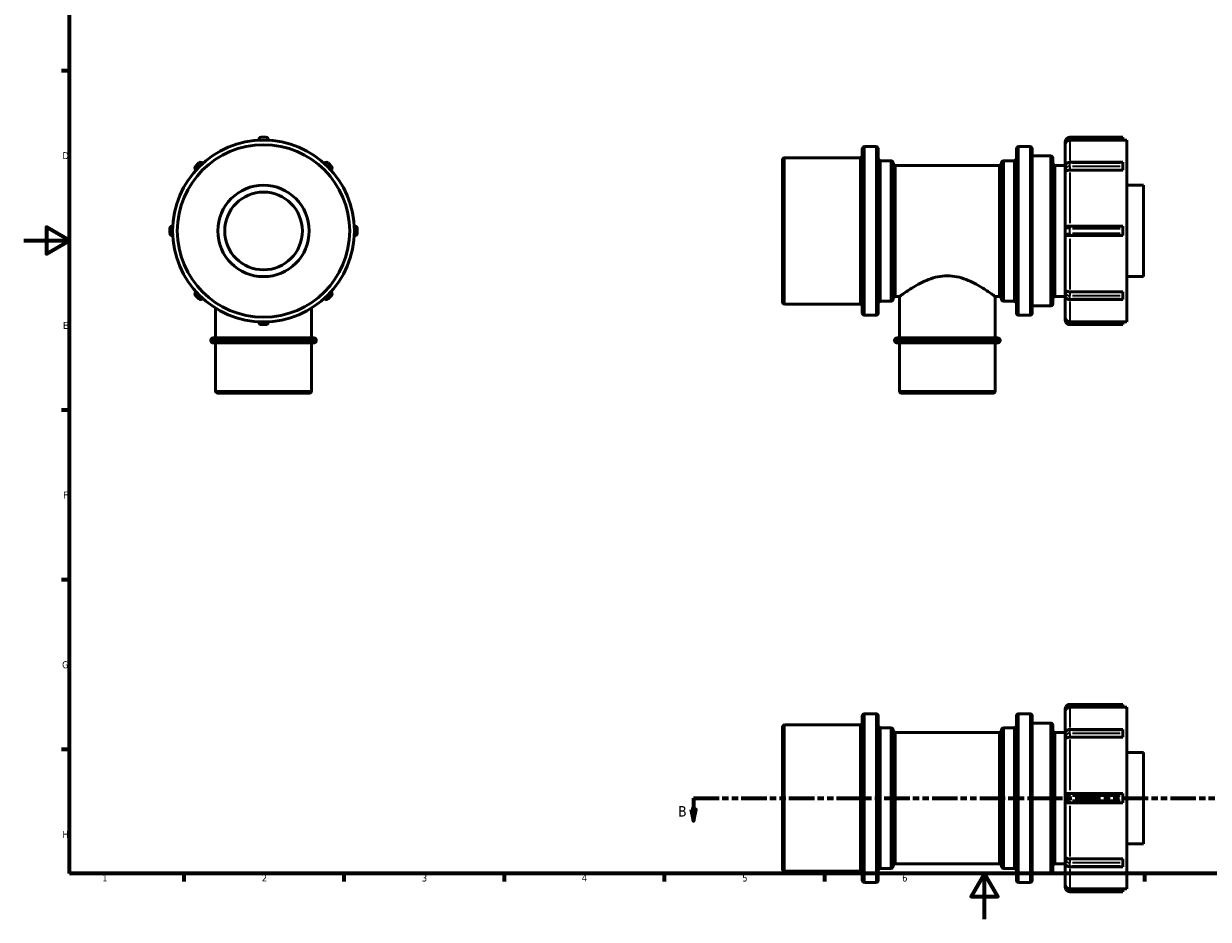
# Model space of a CAD drawing. Header units: millimetres. Extents: x -31 to 903, y 0 to 784.
# Tile 1 of 5: x 0 to 518, y 0 to 392. Entities that reach past the tile are written whole.
import ezdxf

# ---------------------------------------------------------------- set-up
doc = ezdxf.new("R2010")
doc.units = ezdxf.units.MM
doc.linetypes.add('DOUBLE_DASH_CHAIN', pattern=[1.2403, 0.6614, -0.0827, 0.1654, -0.0827, 0.1654, -0.0827])
for name, color, linetype, lineweight in [('Border (ANSI)', 7, 'Continuous', 70), ('Section Line (ANSI)', 7, 'DOUBLE_DASH_CHAIN', 70), ('Visible (ANSI)', 7, 'Continuous', 50), ('Visible Narrow (ANSI)', 7, 'Continuous', 35)]:
    doc.layers.add(name, color=color, linetype=linetype, lineweight=lineweight)
doc.styles.add('Label Text (ANSI)', font='tahoma.ttf')
doc.styles.add('Note Text (ANSI)', font='tahoma.ttf')

# ---------------------------------------------------------------- blocks, each defined once
blk = doc.blocks.new('Borders Default Border')
at = {"layer": 'Border (ANSI)'}
for p, q in [((20, 371.25), (16.55, 371.25)), ((20, 222.75), (16.55, 222.75)), ((20, 148.5), (16.55, 148.5)), ((20, 74.25), (16.55, 74.25)), ((70.08, 20), (70.08, 16.55)), ((140.17, 20), (140.17, 16.55)), ((210.25, 20), (210.25, 16.55)), ((280.33, 20), (280.33, 16.55)), ((350.42, 20), (350.42, 16.55)), ((490.58, 20), (490.58, 16.55))]:
    blk.add_line(p, q, dxfattribs=at)
at = {"layer": 'Border (ANSI)', "flags": 128}
for points in [[(20, 20), (20, 574), (821, 574), (821, 20), (20, 20)], [(0, 297), (20, 297), (10, 302.77), (10, 291.23), (20, 297)], [(420.5, 0), (420.5, 20), (414.73, 10), (426.27, 10), (420.5, 20)]]:
    blk.add_lwpolyline(points, dxfattribs=at)
at = {"layer": 'Border (ANSI)', "char_height": 3.05, "attachment_point": 7, "style": 'Note Text (ANSI)'}
for s, insert in [('D', (16.96, 332.6)), ('E', (17.21, 258.35)), ('F', (17.29, 184.1)), ('G', (16.81, 109.79)), ('H', (16.97, 35.6)), ('1', (34.35, 16.55)), ('2', (104.2, 16.55)), ('3', (174.26, 16.49)), ('4', (244.23, 16.55)), ('5', (314.48, 16.49)), ('6', (384.49, 16.49)), ('7', (454.6, 16.55))]:
    blk.add_mtext(s, dxfattribs=dict(at, insert=insert))
blk = doc.blocks.new('2dTransSection0')
at = {"layer": 'Section Line (ANSI)', "linetype": 'DOUBLE_DASH_CHAIN', "ltscale": 16.827274}
blk.add_line((293.17, 53.03), (596.63, 53.03), dxfattribs=at)
at = {"layer": 'Section Line (ANSI)', "linetype": 'Continuous'}
for p, q in [((293.17, 53.03), (304.44, 53.03)), ((293.17, 53.03), (293.17, 48.03)), ((585.36, 53.03), (596.63, 53.03)), ((596.63, 53.03), (596.63, 48.03)), ((292.17, 48.03), (293.17, 43.03)), ((294.17, 48.03), (292.17, 48.03)), ((293.17, 48.03), (293.17, 43.03)), ((293.17, 43.03), (294.17, 48.03)), ((595.63, 48.03), (596.63, 43.03)), ((597.63, 48.03), (595.63, 48.03)), ((596.63, 48.03), (596.63, 43.03)), ((596.63, 43.03), (597.63, 48.03))]:
    blk.add_line(p, q, dxfattribs=at)
at = {"layer": 'Section Line (ANSI)', "linetype": 'Continuous', "flags": 128}
for points in [[(292.17, 48.03), (293.17, 43.03), (294.17, 48.03), (292.17, 48.03)], [(595.63, 48.03), (596.63, 43.03), (597.63, 48.03), (595.63, 48.03)]]:
    blk.add_lwpolyline(points, dxfattribs=at)
at = {"layer": 'Section Line (ANSI)'}
for points in [[(292.17, 48.03), (293.17, 43.03), (294.17, 48.03), (292.17, 48.03)], [(595.63, 48.03), (596.63, 43.03), (597.63, 48.03), (595.63, 48.03)]]:
    blk.add_solid(points, dxfattribs=at)
at = {"layer": 'Section Line (ANSI)', "char_height": 4.57, "attachment_point": 7, "style": 'Label Text (ANSI)'}
for insert in [(286.42, 44.96), (600.59, 44.96)]:
    blk.add_mtext('B', dxfattribs=dict(at, insert=insert))

msp = doc.modelspace()

# ---------------------------------------------------------------- linework, layer by layer
at = {"layer": 'Visible (ANSI)'}
for p, q in [((103.909, 342.177), (106.009, 342.177)), ((481.031, 342.177), (457.831, 342.177)), ((481.031, 342.177), (481.031, 341.177)), ((102.909, 340.895), (102.909, 341.177)), ((107.009, 341.177), (107.009, 340.895)), ((367.031, 265.277), (367.031, 337.077)), ((368.031, 338.077), (373.031, 338.077)), ((374.031, 337.077), (374.031, 265.277)), ((434.431, 265.277), (434.431, 337.077)), ((435.431, 338.077), (440.431, 338.077)), ((441.431, 337.077), (441.431, 265.277)), ((455.831, 340.177), (455.831, 338.933)), ((455.831, 329.497), (455.831, 338.933)), ((481.031, 340.895), (457.831, 340.895)), ((481.031, 340.895), (481.031, 341.177)), ((481.031, 340.947), (482.831, 340.947)), ((482.831, 261.407), (482.831, 340.947)), ((332.031, 270.177), (332.031, 332.177)), ((333.031, 333.177), (366.031, 333.177)), ((375.031, 331.927), (379.531, 331.927)), ((428.931, 331.927), (433.431, 331.927)), ((441.431, 333.977), (449.431, 333.977)), ((450.431, 332.977), (450.431, 269.377)), ((75.225, 329.426), (76.71, 330.911)), ((75.425, 327.812), (75.225, 328.012)), ((78.124, 330.911), (78.324, 330.711)), ((131.593, 330.711), (131.793, 330.911)), ((133.207, 330.911), (134.692, 329.426)), ((134.692, 328.012), (134.492, 327.812)), ((380.531, 330.927), (380.531, 271.427)), ((381.531, 329.877), (426.931, 329.877)), ((427.931, 271.427), (427.931, 330.927)), ((451.431, 329.877), (455.831, 329.877)), ((455.831, 329.497), (455.831, 328.012)), ((455.831, 328.012), (455.831, 327.132)), ((455.831, 302.227), (455.831, 327.132)), ((457.831, 331.204), (481.031, 331.204)), ((481.031, 327.812), (457.831, 327.812)), ((481.031, 331.204), (481.031, 330.911)), ((481.031, 329.426), (481.031, 330.911)), ((481.031, 329.426), (481.031, 328.012)), ((481.031, 327.812), (481.031, 328.012)), ((482.831, 321.177), (490.031, 321.177)), ((490.031, 281.177), (490.031, 321.177)), ((63.959, 300.127), (63.959, 302.227)), ((64.959, 303.227), (65.241, 303.227)), ((144.676, 303.227), (144.959, 303.227)), ((145.959, 302.227), (145.959, 300.127)), ((455.831, 302.227), (455.831, 300.127)), ((456.982, 303.227), (457.831, 303.227)), ((481.031, 303.227), (457.831, 303.227)), ((481.031, 303.227), (481.031, 302.227)), ((481.031, 300.127), (481.031, 302.227)), ((65.241, 299.127), (64.959, 299.127)), ((144.959, 299.127), (144.676, 299.127)), ((455.831, 275.223), (455.831, 300.127)), ((457.831, 299.127), (456.982, 299.127)), ((457.831, 299.127), (481.031, 299.127)), ((481.031, 300.127), (481.031, 299.127)), ((482.831, 281.177), (490.031, 281.177)), ((455.831, 275.223), (455.831, 274.343)), ((75.225, 274.343), (75.425, 274.543)), ((76.71, 271.444), (75.225, 272.928)), ((78.324, 271.644), (78.124, 271.444)), ((131.793, 271.444), (131.593, 271.644)), ((134.692, 272.928), (133.207, 271.444)), ((134.492, 274.543), (134.692, 274.343)), ((375.031, 270.427), (379.531, 270.427)), ((381.531, 272.477), (383.276, 272.477)), ((383.276, 254.377), (383.276, 272.477)), ((425.186, 254.377), (425.186, 272.477)), ((425.186, 272.477), (426.931, 272.477)), ((428.931, 270.427), (433.431, 270.427)), ((451.431, 272.477), (455.831, 272.477)), ((455.831, 274.343), (455.831, 272.858)), ((455.831, 263.422), (455.831, 272.858)), ((457.831, 274.543), (481.031, 274.543)), ((457.831, 271.151), (481.031, 271.151)), ((481.031, 274.343), (481.031, 274.543)), ((481.031, 274.343), (481.031, 272.928)), ((481.031, 271.444), (481.031, 272.928)), ((481.031, 271.444), (481.031, 271.151)), ((84.004, 254.377), (84.004, 267.376)), ((125.914, 254.377), (125.914, 267.376)), ((333.031, 269.177), (366.031, 269.177)), ((441.431, 268.377), (449.431, 268.377)), ((102.909, 261.177), (102.909, 261.46)), ((106.009, 260.177), (103.909, 260.177)), ((107.009, 261.46), (107.009, 261.177)), ((368.031, 264.277), (373.031, 264.277)), ((435.431, 264.277), (440.431, 264.277)), ((455.831, 263.422), (455.831, 262.177)), ((457.831, 261.46), (481.031, 261.46)), ((457.831, 260.177), (481.031, 260.177)), ((481.031, 261.177), (481.031, 261.46)), ((481.031, 261.407), (482.831, 261.407)), ((481.031, 261.177), (481.031, 260.177)), ((82.908, 254.377), (127.009, 254.377)), ((382.181, 254.377), (426.282, 254.377)), ((81.908, 253.177), (81.908, 253.377)), ((127.009, 252.177), (82.908, 252.177)), ((84.004, 231.177), (84.004, 252.177)), ((125.914, 231.177), (125.914, 252.177)), ((128.009, 253.177), (128.009, 253.377)), ((381.181, 253.177), (381.181, 253.377)), ((426.282, 252.177), (382.181, 252.177)), ((383.276, 231.177), (383.276, 252.177)), ((425.186, 231.177), (425.186, 252.177)), ((427.282, 253.177), (427.282, 253.377)), ((124.914, 230.177), (85.004, 230.177)), ((424.186, 230.177), (384.276, 230.177)), ((481.031, 94.029), (457.831, 94.029)), ((481.031, 94.029), (481.031, 93.029)), ((367.031, 17.129), (367.031, 88.929)), ((368.031, 89.929), (373.031, 89.929)), ((374.031, 88.929), (374.031, 17.129)), ((434.431, 17.129), (434.431, 88.929)), ((435.431, 89.929), (440.431, 89.929)), ((441.431, 88.929), (441.431, 17.129)), ((455.831, 92.029), (455.831, 90.784)), ((455.831, 81.348), (455.831, 90.784)), ((481.031, 92.746), (457.831, 92.746)), ((481.031, 92.746), (481.031, 93.029)), ((481.031, 92.799), (482.831, 92.799)), ((482.831, 13.259), (482.831, 92.799)), ((332.031, 22.029), (332.031, 84.029)), ((333.031, 85.029), (366.031, 85.029)), ((375.031, 83.779), (379.531, 83.779)), ((428.931, 83.779), (433.431, 83.779)), ((441.431, 85.829), (449.431, 85.829)), ((450.431, 84.829), (450.431, 21.229)), ((457.831, 83.056), (481.031, 83.056)), ((481.031, 83.056), (481.031, 82.763)), ((380.531, 82.779), (380.531, 23.279)), ((381.531, 81.729), (426.931, 81.729)), ((427.931, 23.279), (427.931, 82.779)), ((451.431, 81.729), (455.831, 81.729)), ((455.831, 81.348), (455.831, 79.863)), ((455.831, 79.863), (455.831, 78.983)), ((455.831, 54.079), (455.831, 78.983)), ((481.031, 79.663), (457.831, 79.663)), ((481.031, 81.278), (481.031, 82.763)), ((481.031, 81.278), (481.031, 79.863)), ((481.031, 79.663), (481.031, 79.863)), ((482.831, 73.029), (490.031, 73.029)), ((490.031, 33.029), (490.031, 73.029)), ((455.831, 54.079), (455.831, 51.979)), ((455.831, 27.074), (455.831, 51.979)), ((456.982, 55.079), (457.831, 55.079)), ((481.031, 55.079), (457.831, 55.079)), ((481.031, 55.079), (481.031, 54.079)), ((481.031, 51.979), (481.031, 54.079)), ((481.031, 51.979), (481.031, 50.979)), ((457.831, 50.979), (456.982, 50.979)), ((457.831, 50.979), (481.031, 50.979)), ((482.831, 33.029), (490.031, 33.029)), ((455.831, 27.074), (455.831, 26.194)), ((455.831, 26.194), (455.831, 24.709)), ((457.831, 26.394), (481.031, 26.394)), ((481.031, 26.194), (481.031, 26.394)), ((481.031, 26.194), (481.031, 24.78)), ((333.031, 21.029), (366.031, 21.029)), ((375.031, 22.279), (379.531, 22.279)), ((381.531, 24.329), (426.931, 24.329)), ((428.931, 22.279), (433.431, 22.279)), ((451.431, 24.329), (455.831, 24.329)), ((455.831, 15.273), (455.831, 24.709)), ((457.831, 23.002), (481.031, 23.002)), ((481.031, 23.295), (481.031, 24.78)), ((481.031, 23.295), (481.031, 23.002)), ((368.031, 16.129), (373.031, 16.129)), ((435.431, 16.129), (440.431, 16.129)), ((441.431, 20.229), (449.431, 20.229)), ((455.831, 15.273), (455.831, 14.029)), ((457.831, 13.312), (481.031, 13.312)), ((457.831, 12.029), (481.031, 12.029)), ((481.031, 13.029), (481.031, 13.312)), ((481.031, 13.259), (482.831, 13.259)), ((481.031, 13.029), (481.031, 12.029))]:
    msp.add_line(p, q, dxfattribs=at)
for radius in [39.77, 37.72, 20, 17]:
    msp.add_circle((104.959, 301.177), radius, dxfattribs=at)
for centre, radius, start, end in [((103.909, 341.177), 1, 90, 180), ((106.009, 341.177), 1, 0, 90), ((457.831, 340.177), 2, 90, 148.16597), ((368.031, 337.077), 1, 90, 180), ((373.031, 337.077), 1, 0, 90), ((435.431, 337.077), 1, 90, 180), ((440.431, 337.077), 1, 0, 90), ((457.831, 340.177), 2, 148.16597, 180), ((333.031, 332.177), 1, 90, 180), ((366.031, 334.177), 1, 270, 0), ((375.031, 332.927), 1, 180, 270), ((379.531, 330.927), 1, 0, 90), ((428.931, 330.927), 1, 90, 180), ((433.431, 332.927), 1, 270, 0), ((449.431, 332.977), 1, 0, 90), ((75.932, 328.719), 1, 135, 225), ((77.417, 330.204), 1, 45, 135), ((132.5, 330.204), 1, 45, 135), ((133.985, 328.719), 1, 315, 45), ((381.531, 330.877), 1, 180, 270), ((426.931, 330.877), 1, 270, 0), ((451.431, 330.877), 1, 180, 270), ((64.959, 302.227), 1, 90, 180), ((144.959, 302.227), 1, 0, 90), ((456.831, 302.227), 1, 122.69741, 180), ((64.959, 300.127), 1, 180, 270), ((144.959, 300.127), 1, 270, 0), ((456.831, 300.127), 1, 180, 237.30259), ((75.932, 273.636), 1, 135, 225), ((77.417, 272.151), 1, 225, 315), ((132.5, 272.151), 1, 225, 315), ((133.985, 273.636), 1, 315, 45), ((333.031, 270.177), 1, 180, 270), ((375.031, 269.427), 1, 90, 180), ((379.531, 271.427), 1, 270, 0), ((381.531, 271.477), 1, 90, 180), ((426.931, 271.477), 1, 0, 90), ((428.931, 271.427), 1, 180, 270), ((433.431, 269.427), 1, 0, 90), ((451.431, 271.477), 1, 90, 180), ((366.031, 268.177), 1, 0, 90), ((368.031, 265.277), 1, 180, 270), ((373.031, 265.277), 1, 270, 0), ((435.431, 265.277), 1, 180, 270), ((440.431, 265.277), 1, 270, 0), ((449.431, 269.377), 1, 270, 0), ((103.909, 261.177), 1, 180, 270), ((106.009, 261.177), 1, 270, 0), ((457.831, 262.177), 2, 180, 211.83403), ((457.831, 262.177), 2, 211.83403, 270), ((82.908, 253.377), 1, 90, 180), ((127.009, 253.377), 1, 0, 90), ((382.181, 253.377), 1, 90, 180), ((426.282, 253.377), 1, 0, 90), ((82.908, 253.177), 1, 180, 270), ((127.009, 253.177), 1, 270, 0), ((382.181, 253.177), 1, 180, 270), ((426.282, 253.177), 1, 270, 0), ((85.004, 231.177), 1, 180, 270), ((124.914, 231.177), 1, 270, 0), ((384.276, 231.177), 1, 180, 270), ((424.186, 231.177), 1, 270, 0), ((457.831, 92.029), 2, 90, 148.16597), ((368.031, 88.929), 1, 90, 180), ((373.031, 88.929), 1, 0, 90), ((435.431, 88.929), 1, 90, 180), ((440.431, 88.929), 1, 0, 90), ((457.831, 92.029), 2, 148.16597, 180), ((333.031, 84.029), 1, 90, 180), ((366.031, 86.029), 1, 270, 0), ((375.031, 84.779), 1, 180, 270), ((379.531, 82.779), 1, 0, 90), ((428.931, 82.779), 1, 90, 180), ((433.431, 84.779), 1, 270, 0), ((449.431, 84.829), 1, 0, 90), ((381.531, 82.729), 1, 180, 270), ((426.931, 82.729), 1, 270, 0), ((451.431, 82.729), 1, 180, 270), ((456.831, 54.079), 1, 122.69741, 180), ((456.831, 51.979), 1, 180, 237.30259), ((333.031, 22.029), 1, 180, 270), ((366.031, 20.029), 1, 0, 90), ((375.031, 21.279), 1, 90, 180), ((379.531, 23.279), 1, 270, 0), ((381.531, 23.329), 1, 90, 180), ((426.931, 23.329), 1, 0, 90), ((428.931, 23.279), 1, 180, 270), ((433.431, 21.279), 1, 0, 90), ((449.431, 21.229), 1, 270, 0), ((451.431, 23.329), 1, 90, 180), ((368.031, 17.129), 1, 180, 270), ((373.031, 17.129), 1, 270, 0), ((435.431, 17.129), 1, 180, 270), ((440.431, 17.129), 1, 270, 0), ((457.831, 14.029), 2, 180, 211.83403), ((457.831, 14.029), 2, 211.83403, 270)]:
    msp.add_arc(centre, radius, start, end, dxfattribs=at)
for points, knots in [([(456.291, 340.177), (456.286, 340.171), (456.28, 340.165), (456.14, 339.995), (456.029, 339.808), (455.871, 339.386), (455.832, 339.162), (455.831, 338.937), (455.831, 338.935), (455.831, 338.933)], [-0.1642281, -0.1642281, -0.1642281, -0.1642281, -0.16119846, -0.16119846, -0.0824759, -0.0824759, 0, 0, 0.00076416, 0.00076416, 0.00076416, 0.00076416]), ([(456.982, 340.705), (456.899, 340.666), (456.816, 340.62), (456.558, 340.452), (456.415, 340.321), (456.298, 340.186), (456.294, 340.181), (456.291, 340.177)], [0.625242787, 0.625242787, 0.625242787, 0.625242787, 0.645542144, 0.645542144, 0.689865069, 0.689865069, 0.691242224, 0.691242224, 0.691242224, 0.691242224]), ([(457.831, 340.895), (457.584, 340.895), (457.294, 340.837), (457.038, 340.731), (457.01, 340.718), (456.982, 340.705)], [0, 0, 0, 0, 0.074015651, 0.074015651, 0.083081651, 0.083081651, 0.083081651, 0.083081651]), ([(456.23, 330.53), (456.184, 330.477), (456.14, 330.42), (456.058, 330.299), (456.021, 330.235), (455.955, 330.101), (455.927, 330.03), (455.88, 329.884), (455.862, 329.808), (455.837, 329.654), (455.831, 329.576), (455.831, 329.497)], [2.585984, 2.585984, 2.585984, 2.585984, 2.69710573, 2.69710573, 2.80822746, 2.80822746, 2.91934919, 2.91934919, 3.03047092, 3.03047092, 3.14159265, 3.14159265, 3.14159265, 3.14159265]), ([(456.291, 327.417), (456.286, 327.415), (456.28, 327.413), (456.14, 327.359), (456.029, 327.313), (455.871, 327.221), (455.832, 327.177), (455.831, 327.133), (455.831, 327.132), (455.831, 327.132)], [-0.1642281, -0.1642281, -0.1642281, -0.1642281, -0.16119846, -0.16119846, -0.0824759, -0.0824759, 0, 0, 0.00076416, 0.00076416, 0.00076416, 0.00076416]), ([(457.831, 331.204), (457.716, 331.204), (457.6, 331.196), (457.371, 331.162), (457.257, 331.137), (457.033, 331.069), (456.924, 331.026), (456.71, 330.921), (456.606, 330.859), (456.409, 330.711), (456.315, 330.627), (456.23, 330.53)], [1.5707963, 1.5707963, 1.5707963, 1.5707963, 1.7738339, 1.7738339, 1.9768714, 1.9768714, 2.1799089, 2.1799089, 2.3829465, 2.3829465, 2.585984, 2.585984, 2.585984, 2.585984]), ([(456.982, 327.678), (456.899, 327.65), (456.816, 327.621), (456.558, 327.524), (456.415, 327.464), (456.298, 327.42), (456.294, 327.418), (456.291, 327.417)], [0.625242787, 0.625242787, 0.625242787, 0.625242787, 0.645542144, 0.645542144, 0.689865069, 0.689865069, 0.691242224, 0.691242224, 0.691242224, 0.691242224]), ([(457.831, 327.812), (457.584, 327.812), (457.294, 327.771), (457.038, 327.696), (457.01, 327.687), (456.982, 327.678)], [0, 0, 0, 0, 0.074015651, 0.074015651, 0.083081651, 0.083081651, 0.083081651, 0.083081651]), ([(456.291, 303.069), (456.387, 303.131), (456.507, 303.176), (456.756, 303.22), (456.866, 303.227), (456.982, 303.227)], [0.48523314, 0.48523314, 0.48523314, 0.48523314, 0.510400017, 0.510400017, 0.528222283, 0.528222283, 0.528222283, 0.528222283]), ([(456.982, 299.127), (456.805, 299.127), (456.647, 299.145), (456.427, 299.212), (456.354, 299.245), (456.291, 299.286)], [0.304604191, 0.304604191, 0.304604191, 0.304604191, 0.366980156, 0.366980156, 0.403675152, 0.403675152, 0.403675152, 0.403675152]), ([(404.231, 281.567), (402.832, 281.567), (401.423, 281.412), (398.674, 280.839), (397.333, 280.422), (394.787, 279.443), (393.579, 278.881), (391.348, 277.733), (390.324, 277.147), (388.52, 276.06), (387.67, 275.515), (386.15, 274.51), (385.482, 274.048), (384.393, 273.285), (383.972, 272.982), (383.413, 272.578), (383.276, 272.477), (383.276, 272.477)], [0, 0, 0, 0, 0.4196833, 0.4196833, 0.8393665, 0.8393665, 1.2590498, 1.2590498, 1.6787331, 1.6787331, 2.0908489, 2.0908489, 2.5029646, 2.5029646, 2.9150804, 2.9150804, 3.3271962, 3.3271962, 3.3271962, 3.3271962]), ([(425.186, 272.477), (425.186, 272.477), (425.049, 272.578), (424.491, 272.982), (424.07, 273.285), (422.981, 274.048), (422.312, 274.51), (420.793, 275.515), (419.942, 276.06), (418.139, 277.147), (417.115, 277.733), (414.883, 278.881), (413.676, 279.443), (411.13, 280.422), (409.789, 280.839), (407.039, 281.412), (405.63, 281.567), (404.231, 281.567)], [9.9815887, 9.9815887, 9.9815887, 9.9815887, 10.3937045, 10.3937045, 10.8058203, 10.8058203, 11.217936, 11.217936, 11.6300518, 11.6300518, 12.0497351, 12.0497351, 12.4694184, 12.4694184, 12.8891016, 12.8891016, 13.3087849, 13.3087849, 13.3087849, 13.3087849]), ([(455.831, 275.223), (455.831, 275.222), (455.831, 275.222), (455.832, 275.178), (455.871, 275.134), (456.029, 275.041), (456.14, 274.995), (456.28, 274.942), (456.286, 274.94), (456.291, 274.938)], [-0.88037149, -0.88037149, -0.88037149, -0.88037149, -0.87959756, -0.87959756, -0.79606772, -0.79606772, -0.71633918, -0.71633918, -0.71327082, -0.71327082, -0.71327082, -0.71327082]), ([(456.291, 274.938), (456.387, 274.901), (456.507, 274.852), (456.756, 274.756), (456.866, 274.715), (456.982, 274.677)], [0.48523314, 0.48523314, 0.48523314, 0.48523314, 0.510400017, 0.510400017, 0.528222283, 0.528222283, 0.528222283, 0.528222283]), ([(455.831, 272.858), (455.831, 272.779), (455.837, 272.701), (455.862, 272.546), (455.88, 272.471), (455.927, 272.324), (455.955, 272.254), (456.021, 272.119), (456.058, 272.055), (456.14, 271.935), (456.184, 271.878), (456.23, 271.825)], [3.14159265, 3.14159265, 3.14159265, 3.14159265, 3.25271438, 3.25271438, 3.36383611, 3.36383611, 3.47495784, 3.47495784, 3.58607957, 3.58607957, 3.6972013, 3.6972013, 3.6972013, 3.6972013]), ([(456.23, 271.825), (456.315, 271.728), (456.409, 271.643), (456.606, 271.496), (456.71, 271.434), (456.924, 271.328), (457.033, 271.285), (457.257, 271.217), (457.371, 271.192), (457.6, 271.159), (457.716, 271.151), (457.831, 271.151)], [3.6972013, 3.6972013, 3.6972013, 3.6972013, 3.9002388, 3.9002388, 4.1032764, 4.1032764, 4.3063139, 4.3063139, 4.5093514, 4.5093514, 4.712389, 4.712389, 4.712389, 4.712389]), ([(456.982, 274.677), (457.01, 274.667), (457.038, 274.659), (457.294, 274.584), (457.584, 274.543), (457.831, 274.543)], [-0.083081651, -0.083081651, -0.083081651, -0.083081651, -0.074015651, -0.074015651, 0, 0, 0, 0]), ([(455.831, 263.422), (455.831, 263.42), (455.831, 263.418), (455.832, 263.193), (455.871, 262.968), (456.029, 262.547), (456.14, 262.36), (456.28, 262.19), (456.286, 262.184), (456.291, 262.177)], [-0.88037149, -0.88037149, -0.88037149, -0.88037149, -0.87959756, -0.87959756, -0.79606772, -0.79606772, -0.71633918, -0.71633918, -0.71327082, -0.71327082, -0.71327082, -0.71327082]), ([(456.291, 262.177), (456.387, 262.064), (456.507, 261.949), (456.756, 261.769), (456.866, 261.704), (456.982, 261.65)], [0.48523314, 0.48523314, 0.48523314, 0.48523314, 0.510400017, 0.510400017, 0.528222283, 0.528222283, 0.528222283, 0.528222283]), ([(456.982, 261.65), (457.01, 261.637), (457.038, 261.624), (457.294, 261.518), (457.584, 261.46), (457.831, 261.46)], [-0.083081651, -0.083081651, -0.083081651, -0.083081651, -0.074015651, -0.074015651, 0, 0, 0, 0]), ([(456.291, 92.029), (456.286, 92.023), (456.28, 92.016), (456.14, 91.846), (456.029, 91.659), (455.871, 91.238), (455.832, 91.013), (455.831, 90.788), (455.831, 90.786), (455.831, 90.784)], [-0.1642281, -0.1642281, -0.1642281, -0.1642281, -0.16119846, -0.16119846, -0.0824759, -0.0824759, 0, 0, 0.00076416, 0.00076416, 0.00076416, 0.00076416]), ([(456.982, 92.556), (456.805, 92.473), (456.647, 92.369), (456.427, 92.178), (456.354, 92.103), (456.291, 92.029)], [0.304604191, 0.304604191, 0.304604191, 0.304604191, 0.366980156, 0.366980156, 0.403675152, 0.403675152, 0.403675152, 0.403675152]), ([(457.831, 92.746), (457.584, 92.746), (457.294, 92.688), (457.038, 92.582), (457.01, 92.57), (456.982, 92.556)], [0, 0, 0, 0, 0.074015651, 0.074015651, 0.083081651, 0.083081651, 0.083081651, 0.083081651]), ([(457.831, 83.056), (457.716, 83.056), (457.6, 83.047), (457.371, 83.014), (457.257, 82.989), (457.033, 82.921), (456.924, 82.878), (456.71, 82.772), (456.606, 82.71), (456.409, 82.563), (456.315, 82.478), (456.23, 82.381)], [1.5707963, 1.5707963, 1.5707963, 1.5707963, 1.7738339, 1.7738339, 1.9768714, 1.9768714, 2.1799089, 2.1799089, 2.3829465, 2.3829465, 2.585984, 2.585984, 2.585984, 2.585984]), ([(456.23, 82.381), (456.184, 82.328), (456.14, 82.271), (456.058, 82.151), (456.021, 82.087), (455.955, 81.952), (455.927, 81.882), (455.88, 81.736), (455.862, 81.66), (455.837, 81.506), (455.831, 81.427), (455.831, 81.348)], [2.585984, 2.585984, 2.585984, 2.585984, 2.69710573, 2.69710573, 2.80822746, 2.80822746, 2.91934919, 2.91934919, 3.03047092, 3.03047092, 3.14159265, 3.14159265, 3.14159265, 3.14159265]), ([(456.291, 79.268), (456.286, 79.266), (456.28, 79.264), (456.14, 79.211), (456.029, 79.165), (455.871, 79.072), (455.832, 79.029), (455.831, 78.984), (455.831, 78.984), (455.831, 78.983)], [-0.1642281, -0.1642281, -0.1642281, -0.1642281, -0.16119846, -0.16119846, -0.0824759, -0.0824759, 0, 0, 0.00076416, 0.00076416, 0.00076416, 0.00076416]), ([(456.982, 79.529), (456.899, 79.502), (456.816, 79.472), (456.558, 79.375), (456.415, 79.316), (456.298, 79.271), (456.294, 79.27), (456.291, 79.268)], [0.625242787, 0.625242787, 0.625242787, 0.625242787, 0.645542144, 0.645542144, 0.689865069, 0.689865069, 0.691242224, 0.691242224, 0.691242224, 0.691242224]), ([(457.831, 79.663), (457.584, 79.663), (457.294, 79.623), (457.038, 79.548), (457.01, 79.539), (456.982, 79.529)], [0, 0, 0, 0, 0.074015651, 0.074015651, 0.083081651, 0.083081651, 0.083081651, 0.083081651]), ([(456.291, 54.92), (456.387, 54.982), (456.507, 55.027), (456.756, 55.071), (456.866, 55.079), (456.982, 55.079)], [0.48523314, 0.48523314, 0.48523314, 0.48523314, 0.510400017, 0.510400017, 0.528222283, 0.528222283, 0.528222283, 0.528222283]), ([(456.982, 50.979), (456.899, 50.979), (456.816, 50.983), (456.558, 51.014), (456.415, 51.06), (456.298, 51.133), (456.294, 51.135), (456.291, 51.137)], [0.625242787, 0.625242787, 0.625242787, 0.625242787, 0.645542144, 0.645542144, 0.689865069, 0.689865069, 0.691242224, 0.691242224, 0.691242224, 0.691242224]), ([(455.831, 27.074), (455.831, 27.074), (455.831, 27.073), (455.832, 27.029), (455.871, 26.985), (456.029, 26.893), (456.14, 26.847), (456.28, 26.793), (456.286, 26.791), (456.291, 26.789)], [-0.88037149, -0.88037149, -0.88037149, -0.88037149, -0.87959756, -0.87959756, -0.79606772, -0.79606772, -0.71633918, -0.71633918, -0.71327082, -0.71327082, -0.71327082, -0.71327082]), ([(456.291, 26.789), (456.387, 26.753), (456.507, 26.703), (456.756, 26.607), (456.866, 26.567), (456.982, 26.528)], [0.48523314, 0.48523314, 0.48523314, 0.48523314, 0.510400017, 0.510400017, 0.528222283, 0.528222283, 0.528222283, 0.528222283]), ([(456.982, 26.528), (457.01, 26.519), (457.038, 26.51), (457.294, 26.435), (457.584, 26.394), (457.831, 26.394)], [-0.083081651, -0.083081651, -0.083081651, -0.083081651, -0.074015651, -0.074015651, 0, 0, 0, 0]), ([(455.831, 24.709), (455.831, 24.631), (455.837, 24.552), (455.862, 24.398), (455.88, 24.322), (455.927, 24.176), (455.955, 24.105), (456.021, 23.971), (456.058, 23.907), (456.14, 23.786), (456.184, 23.729), (456.23, 23.676)], [3.14159265, 3.14159265, 3.14159265, 3.14159265, 3.25271438, 3.25271438, 3.36383611, 3.36383611, 3.47495784, 3.47495784, 3.58607957, 3.58607957, 3.6972013, 3.6972013, 3.6972013, 3.6972013]), ([(456.23, 23.676), (456.315, 23.579), (456.409, 23.495), (456.606, 23.348), (456.71, 23.285), (456.924, 23.18), (457.033, 23.137), (457.257, 23.069), (457.371, 23.044), (457.6, 23.01), (457.716, 23.002), (457.831, 23.002)], [3.6972013, 3.6972013, 3.6972013, 3.6972013, 3.9002388, 3.9002388, 4.1032764, 4.1032764, 4.3063139, 4.3063139, 4.5093514, 4.5093514, 4.712389, 4.712389, 4.712389, 4.712389]), ([(455.831, 15.273), (455.831, 15.271), (455.831, 15.269), (455.832, 15.044), (455.871, 14.82), (456.029, 14.398), (456.14, 14.211), (456.28, 14.041), (456.286, 14.035), (456.291, 14.029)], [-0.88037149, -0.88037149, -0.88037149, -0.88037149, -0.87959756, -0.87959756, -0.79606772, -0.79606772, -0.71633918, -0.71633918, -0.71327082, -0.71327082, -0.71327082, -0.71327082]), ([(456.291, 14.029), (456.387, 13.915), (456.507, 13.8), (456.756, 13.621), (456.866, 13.556), (456.982, 13.501)], [0.48523314, 0.48523314, 0.48523314, 0.48523314, 0.510400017, 0.510400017, 0.528222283, 0.528222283, 0.528222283, 0.528222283]), ([(456.982, 13.501), (457.01, 13.488), (457.038, 13.476), (457.294, 13.369), (457.584, 13.312), (457.831, 13.312)], [-0.083081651, -0.083081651, -0.083081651, -0.083081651, -0.074015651, -0.074015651, 0, 0, 0, 0])]:
    msp.add_open_spline(points, degree=3, knots=knots, dxfattribs=at)
at = {"layer": 'Visible Narrow (ANSI)'}
for p, q in [((368.031, 337.623), (368.031, 264.732)), ((373.031, 264.732), (373.031, 337.623)), ((435.431, 337.623), (435.431, 264.732)), ((440.431, 264.732), (440.431, 337.623)), ((456.25, 340.177), (455.832, 340.177)), ((456.915, 340.746), (456.135, 341.231)), ((457.831, 342.174), (457.831, 341.256)), ((457.831, 340.805), (457.831, 332.053)), ((458.991, 341.177), (479.871, 341.177)), ((333.031, 332.783), (333.031, 269.571)), ((366.031, 269.571), (366.031, 332.783)), ((449.431, 268.781), (449.431, 333.574)), ((375.031, 331.549), (375.031, 270.806)), ((379.531, 270.806), (379.531, 331.549)), ((381.531, 329.524), (381.531, 272.831)), ((426.931, 272.831), (426.931, 329.524)), ((428.931, 331.549), (428.931, 270.806)), ((433.431, 270.806), (433.431, 331.549)), ((451.431, 329.524), (451.431, 272.831)), ((457.831, 331.203), (457.831, 330.938)), ((457.831, 329.501), (457.831, 330.837)), ((457.831, 329.369), (457.831, 328.07)), ((457.831, 326.789), (457.831, 304.581)), ((458.991, 330.911), (479.871, 330.911)), ((479.871, 329.426), (458.991, 329.426)), ((458.991, 328.012), (479.871, 328.012)), ((456.103, 302.227), (455.832, 302.227)), ((457.73, 302.227), (456.188, 302.227)), ((457.831, 303.224), (457.831, 302.306)), ((457.831, 300.232), (457.831, 302.122)), ((458.991, 302.227), (479.871, 302.227)), ((455.832, 300.127), (456.103, 300.127)), ((456.188, 300.127), (457.73, 300.127)), ((457.831, 300.049), (457.831, 299.13)), ((457.831, 297.774), (457.831, 275.565)), ((479.871, 300.127), (458.991, 300.127)), ((457.831, 274.285), (457.831, 272.986)), ((457.831, 271.518), (457.831, 272.854)), ((457.831, 271.416), (457.831, 271.151)), ((457.831, 270.302), (457.831, 261.55)), ((479.871, 274.343), (458.991, 274.343)), ((458.991, 272.928), (479.871, 272.928)), ((479.871, 271.444), (458.991, 271.444)), ((455.832, 262.177), (456.25, 262.177)), ((456.135, 261.124), (456.915, 261.609)), ((457.831, 261.099), (457.831, 260.18)), ((479.871, 261.177), (458.991, 261.177)), ((127.725, 253.377), (82.192, 253.377)), ((82.192, 253.177), (127.725, 253.177)), ((426.998, 253.377), (381.465, 253.377)), ((381.465, 253.177), (426.998, 253.177)), ((84.262, 231.177), (125.656, 231.177)), ((383.534, 231.177), (424.928, 231.177)), ((457.831, 94.026), (457.831, 93.107)), ((368.031, 89.474), (368.031, 16.583)), ((373.031, 16.583), (373.031, 89.474)), ((435.431, 89.474), (435.431, 16.583)), ((440.431, 16.583), (440.431, 89.474)), ((456.25, 92.029), (455.832, 92.029)), ((456.915, 92.598), (456.135, 93.082)), ((457.831, 92.656), (457.831, 83.904)), ((458.991, 93.029), (479.871, 93.029)), ((333.031, 84.635), (333.031, 21.423)), ((366.031, 21.423), (366.031, 84.635)), ((375.031, 83.4), (375.031, 22.657)), ((379.531, 22.657), (379.531, 83.4)), ((428.931, 83.4), (428.931, 22.657)), ((433.431, 22.657), (433.431, 83.4)), ((449.431, 20.633), (449.431, 85.425)), ((457.831, 83.055), (457.831, 82.79)), ((381.531, 81.375), (381.531, 24.682)), ((426.931, 24.682), (426.931, 81.375)), ((451.431, 81.375), (451.431, 24.682)), ((457.831, 81.352), (457.831, 82.688)), ((457.831, 81.22), (457.831, 79.921)), ((457.831, 78.641), (457.831, 56.432)), ((458.991, 82.763), (479.871, 82.763)), ((479.871, 81.278), (458.991, 81.278)), ((458.991, 79.863), (479.871, 79.863)), ((456.103, 54.079), (455.832, 54.079)), ((455.832, 51.979), (456.103, 51.979)), ((457.73, 54.079), (456.188, 54.079)), ((456.188, 51.979), (457.73, 51.979)), ((457.831, 55.076), (457.831, 54.157)), ((457.831, 52.084), (457.831, 53.974)), ((457.831, 51.9), (457.831, 50.982)), ((458.991, 54.079), (479.871, 54.079)), ((479.871, 51.979), (458.991, 51.979)), ((457.831, 49.625), (457.831, 27.417)), ((457.831, 26.136), (457.831, 24.838)), ((479.871, 26.194), (458.991, 26.194)), ((457.831, 23.369), (457.831, 24.706)), ((457.831, 23.268), (457.831, 23.003)), ((457.831, 22.154), (457.831, 13.402)), ((458.991, 24.78), (479.871, 24.78)), ((479.871, 23.295), (458.991, 23.295)), ((455.832, 14.029), (456.25, 14.029)), ((456.135, 12.975), (456.915, 13.46)), ((457.831, 12.95), (457.831, 12.032)), ((479.871, 13.029), (458.991, 13.029))]:
    msp.add_line(p, q, dxfattribs=at)
for centre, start, end in [((457.831, 340.177), 92.9083, 145.25767), ((457.831, 262.177), 214.74233, 267.0917), ((457.831, 92.029), 92.9083, 145.25767), ((457.831, 14.029), 214.74233, 267.0917)]:
    msp.add_arc(centre, 1, start, end, dxfattribs=at)
for centre, major_axis, ratio, start_param, end_param in [((457.831, 329.497), (-2, 0), 0.7071068, 5.7553571, 6.2554049), ((457.831, 328.012), (-2, 0), 0.7071068, 5.7553571, 6.2554049), ((456.831, 328.012), (-1, 0), 0.7071068, 0.0500059, 0.9501129), ((456.982, 329.87), (-0.751, 0.66), 0.6007435, 0.0242687, 0.4611052), ((456.982, 328.385), (0.751, -0.66), 0.6007435, 3.7055064, 5.1192231), ((457.831, 329.497), (2, 0), 0.7071068, 1.6215557, 2.5352246), ((457.831, 328.012), (-2, 0), 0.7071068, 4.7631484, 5.6768173), ((457.831, 327.305), (1, 0), 0.7071068, 1.6215557, 2.5352246), ((456.982, 302.227), (0, 1), 0.8495796, 0.0785398, 1.4922565), ((456.982, 300.127), (0, -1), 0.8495796, 4.7909288, 6.2046455), ((456.831, 274.343), (-1, 0), 0.7071068, 5.3330724, 6.2331794), ((457.831, 274.343), (-2, 0), 0.7071068, 0.0277804, 0.5278282), ((457.831, 272.858), (-2, 0), 0.7071068, 0.0277804, 0.5278282), ((456.982, 272.485), (-0.751, -0.66), 0.6007435, 5.8220801, 6.2589166), ((456.982, 273.97), (-0.751, -0.66), 0.6007435, 4.3055549, 5.7192716), ((457.831, 274.343), (2, 0), 0.7071068, 3.7479607, 4.6616296), ((457.831, 272.858), (-2, 0), 0.7071068, 0.606368, 1.5200369), ((457.831, 275.05), (-1, 0), 0.7071068, 0.606368, 1.5200369), ((457.831, 81.348), (-2, 0), 0.7071068, 5.7553571, 6.2554049), ((457.831, 79.863), (-2, 0), 0.7071068, 5.7553571, 6.2554049), ((456.831, 79.863), (-1, 0), 0.7071068, 0.0500059, 0.9501129), ((456.982, 81.721), (-0.751, 0.66), 0.6007435, 0.0242687, 0.4611052), ((456.982, 80.236), (0.751, -0.66), 0.6007435, 3.7055064, 5.1192231), ((457.831, 81.348), (2, 0), 0.7071068, 1.6215557, 2.5352246), ((457.831, 79.863), (-2, 0), 0.7071068, 4.7631484, 5.6768173), ((457.831, 79.156), (1, 0), 0.7071068, 1.6215557, 2.5352246), ((456.982, 54.079), (0, 1), 0.8495796, 0.0785398, 1.4922565), ((456.982, 51.979), (0, -1), 0.8495796, 4.7909288, 6.2046455), ((456.831, 26.194), (-1, 0), 0.7071068, 5.3330724, 6.2331794), ((457.831, 26.194), (-2, 0), 0.7071068, 0.0277804, 0.5278282), ((456.982, 25.821), (-0.751, -0.66), 0.6007435, 4.3055549, 5.7192716), ((457.831, 26.901), (-1, 0), 0.7071068, 0.606368, 1.5200369), ((457.831, 24.709), (-2, 0), 0.7071068, 0.0277804, 0.5278282), ((456.982, 24.336), (-0.751, -0.66), 0.6007435, 5.8220801, 6.2589166), ((457.831, 26.194), (2, 0), 0.7071068, 3.7479607, 4.6616296), ((457.831, 24.709), (-2, 0), 0.7071068, 0.606368, 1.5200369)]:
    msp.add_ellipse(centre, major_axis=major_axis, ratio=ratio, start_param=start_param, end_param=end_param, dxfattribs=at)

# ---------------------------------------------------------------- block references
msp.add_blockref('Borders Default Border', (0, 0))
at = {"layer": 'Section Line (ANSI)'}
msp.add_blockref('2dTransSection0', (0, 0), dxfattribs=at)

doc.saveas('drawing.dxf')
